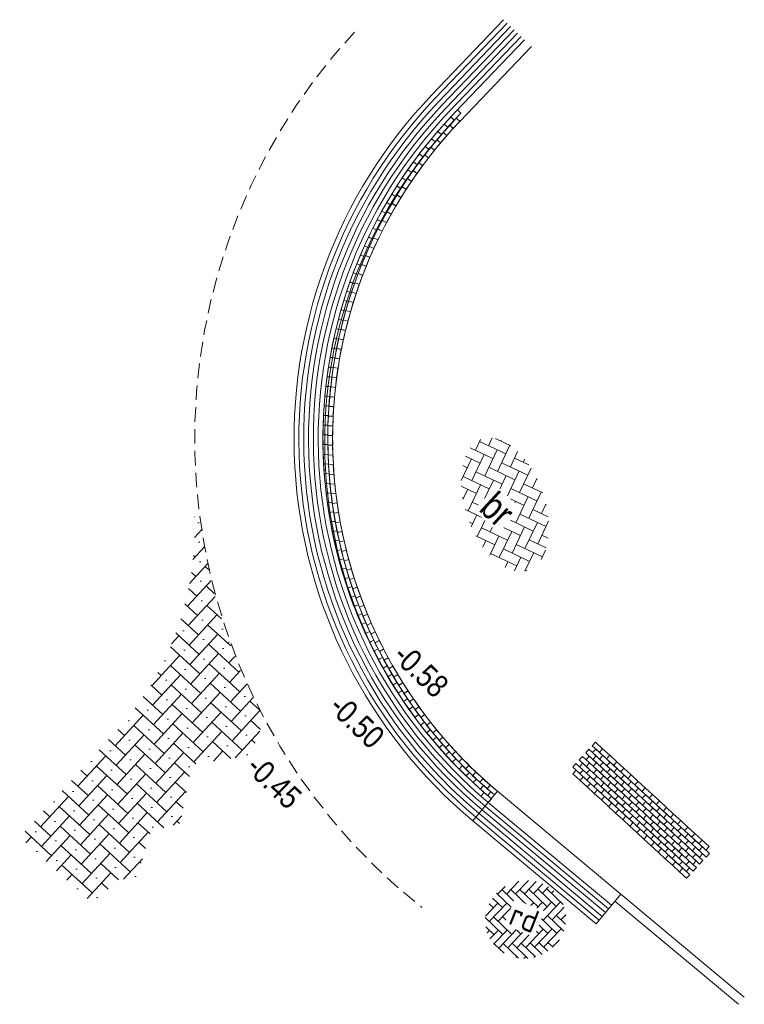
# Model space of a CAD drawing. Header units: metres. Extents: x 111546 to 149831, y 498798 to 507863.
# Tile 148 of 256: x 113094 to 113109, y 501033 to 501054. Entities that reach past the tile are written whole.
import ezdxf

# ---------------------------------------------------------------- set-up
doc = ezdxf.new("R2010")
doc.units = ezdxf.units.M
doc.linetypes.add('DASHED', pattern=[19.05, 12.7, -6.35])
doc.layers.add('0-hoogte mv-nieuw', color=2, linetype='Continuous')
for name, color, linetype, lineweight in [('3-nw-arcering-rijweg', 7, 'Continuous', 13), ('3-nw-band-irb-BKK', 7, 'Continuous', 5), ('3-nw-band-trb18-20x20-voorkant-stelspecie', 103, 'Continuous', 15), ('3-nw-mat-arcering', 7, 'Continuous', 5), ('3-nw-materiaalscheiding-', 7, 'DASHED', 13), ('3-nw-text-20-herinrichting', 7, 'Continuous', 15)]:
    doc.layers.add(name, color=color, linetype=linetype, lineweight=lineweight)
doc.styles.add('veysel', font='isocp-ie.shx', dxfattribs={"height": 0.1})
doc.styles.add('Zaanstad 1-200 1.8mm', font='ARIALN.TTF', dxfattribs={"height": 0.36})
doc.styles.add('Zaanstad 1-200 2.5mm', font='ARIALN.TTF', dxfattribs={"height": 0.5})

# ---------------------------------------------------------------- blocks, each defined once
blk = doc.blocks.new('*U1518')
at = {"layer": '3-nw-band-irb-BKK', "ltscale": 0.05}
blk.add_lwpolyline([(0.21, 0), (0, 0), (0, 0.105), (0.21, 0.105)], close=True, dxfattribs=at)
blk = doc.blocks.new('*U1519')
at = {"layer": '3-nw-band-irb-BKK', "color": 0, "linetype": 'ByBlock', "lineweight": -2, "transparency": 16777216}
for p, rotation in [((113102.865, 501051.727, 0), 48.69667774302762), ((113103.005, 501051.883, 0), 47.49346637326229), ((113102.728, 501051.567, 0), 49.89988911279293), ((113102.594, 501051.405, 0), 51.10310048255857), ((113102.338, 501051.073, 0), 53.5095232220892), ((113102.464, 501051.241, 0), 52.30631185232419), ((113102.215, 501050.903, 0), 54.71273459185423), ((113102.095, 501050.73, 0), 55.91594596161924), ((113101.979, 501050.555, 0), 57.11915733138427), ((113101.759, 501050.198, 0), 59.52558007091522), ((113101.867, 501050.378, 0), 58.32236870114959), ((113101.654, 501050.016, 0), 60.72879144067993), ((113101.553, 501049.831, 0), 61.93200281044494), ((113101.456, 501049.645, 0), 63.13521418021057), ((113101.364, 501049.457, 0), 64.3384255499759), ((113101.275, 501049.266, 0), 65.54163691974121), ((113101.19, 501049.074, 0), 66.74484828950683), ((113101.109, 501048.881, 0), 67.94805965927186), ((113100.959, 501048.488, 0), 70.35448239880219), ((113101.032, 501048.685, 0), 69.15127102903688), ((113100.891, 501048.29, 0), 71.55769376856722), ((113100.826, 501048.09, 0), 72.76090513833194), ((113100.766, 501047.889, 0), 73.96411650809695), ((113100.71, 501047.686, 0), 75.16732787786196), ((113100.659, 501047.483, 0), 76.37053924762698), ((113100.611, 501047.278, 0), 77.573750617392), ((113100.568, 501047.072, 0), 78.77696198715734), ((113100.53, 501046.866, 0), 79.98017335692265), ((113100.495, 501046.659, 0), 81.18338472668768), ((113100.465, 501046.451, 0), 82.38659609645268), ((113100.44, 501046.243, 0), 83.5898074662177), ((113100.418, 501046.034, 0), 84.79301883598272), ((113100.402, 501045.824, 0), 85.99623020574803), ((113100.389, 501045.615, 0), 87.19944157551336), ((113100.381, 501045.405, 0), 88.40265294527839), ((113100.377, 501045.195, 0), 89.6058643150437), ((113100.378, 501044.985, 0), 90.80907568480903), ((113100.383, 501044.775, 0), 92.01228705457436), ((113100.393, 501044.565, 0), 93.21549842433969), ((113100.407, 501044.356, 0), 94.418709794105), ((113100.425, 501044.146, 0), 95.62192116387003), ((113100.448, 501043.938, 0), 96.82513253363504), ((113100.475, 501043.73, 0), 98.02834390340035), ((113100.507, 501043.522, 0), 99.23155527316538), ((113100.543, 501043.315, 0), 100.4347666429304), ((113100.583, 501043.109, 0), 101.6379780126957), ((113100.627, 501042.904, 0), 102.8411893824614), ((113100.676, 501042.699, 0), 104.044400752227), ((113100.729, 501042.496, 0), 105.2476121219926), ((113100.787, 501042.294, 0), 106.4508234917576), ((113100.848, 501042.093, 0), 107.6540348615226), ((113100.914, 501041.894, 0), 108.857246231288), ((113100.984, 501041.696, 0), 110.0604576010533), ((113101.058, 501041.5, 0), 111.2636689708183), ((113101.136, 501041.305, 0), 112.4668803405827), ((113101.218, 501041.111, 0), 113.6700917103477), ((113101.305, 501040.92, 0), 114.8733030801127), ((113101.395, 501040.73, 0), 116.0765144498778), ((113101.489, 501040.543, 0), 117.2797258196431), ((113101.588, 501040.357, 0), 118.4829371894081), ((113101.69, 501040.174, 0), 119.6861485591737), ((113101.796, 501039.992, 0), 120.8893599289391), ((113101.905, 501039.813, 0), 122.0925712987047), ((113102.019, 501039.637, 0), 123.2957826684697), ((113102.136, 501039.462, 0), 124.4989940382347), ((113102.257, 501039.29, 0), 125.702205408), ((113102.381, 501039.121, 0), 126.9054167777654), ((113102.509, 501038.955, 0), 128.108628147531), ((113102.64, 501038.791, 0), 129.3118395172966), ((113102.775, 501038.63, 0), 130.5150508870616), ((113102.913, 501038.471, 0), 131.7182622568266), ((113103.054, 501038.316, 0), 132.9214736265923), ((113103.199, 501038.164, 0), 134.1246849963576), ((113103.347, 501038.015, 0), 135.3278963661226), ((113103.498, 501037.869, 0), 136.5311077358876), ((113103.652, 501037.726, 0), 137.7343191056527), ((113103.808, 501037.586, 0), 138.9375304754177), ((113103.968, 501037.45, 0), 140.140741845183)]:
    blk.add_blockref('*U1518', p, dxfattribs=dict(at, rotation=rotation))
blk = doc.blocks.new('*U1520')
at = {"layer": '3-nw-band-irb-BKK', "ltscale": 0.05}
blk.add_lwpolyline([(0.315, -0.004), (0.105, 0), (0.107, 0.105), (0.317, 0.101)], close=True, dxfattribs=at)
blk = doc.blocks.new('*U1521')
at = {"layer": '3-nw-band-irb-BKK', "color": 0, "linetype": 'ByBlock', "lineweight": -2, "transparency": 16777216}
for p, rotation in [((113102.955, 501051.983, 0), 47.26544561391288), ((113102.677, 501051.669, 0), 49.64686346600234), ((113102.814, 501051.828, 0), 48.45615453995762), ((113102.542, 501051.508, 0), 50.83757239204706), ((113102.411, 501051.343, 0), 52.02828131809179), ((113102.16, 501051.007, 0), 54.40969917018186), ((113102.284, 501051.177, 0), 53.21899024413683), ((113102.039, 501050.835, 0), 55.60040809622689), ((113101.923, 501050.661, 0), 56.79111702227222), ((113101.809, 501050.484, 0), 57.98182594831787), ((113101.594, 501050.123, 0), 60.36324380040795), ((113101.7, 501050.304, 0), 59.17253487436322), ((113101.492, 501049.939, 0), 61.55395272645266), ((113101.394, 501049.754, 0), 62.7446616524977), ((113101.3, 501049.566, 0), 63.93537057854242), ((113101.21, 501049.377, 0), 65.12607950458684), ((113101.123, 501049.185, 0), 66.31678843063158), ((113101.041, 501048.992, 0), 67.507497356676), ((113100.888, 501048.601, 0), 69.88891520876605), ((113100.963, 501048.797, 0), 68.69820628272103), ((113100.818, 501048.403, 0), 71.07962413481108), ((113100.752, 501048.203, 0), 72.27033306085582), ((113100.69, 501048.003, 0), 73.46104198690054), ((113100.633, 501047.801, 0), 74.65175091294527), ((113100.579, 501047.598, 0), 75.84245983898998), ((113100.53, 501047.394, 0), 77.03316876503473), ((113100.485, 501047.188, 0), 78.22387769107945), ((113100.444, 501046.982, 0), 79.41458661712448), ((113100.408, 501046.776, 0), 80.60529554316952), ((113100.376, 501046.568, 0), 81.79600446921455), ((113100.348, 501046.36, 0), 82.98671339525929), ((113100.324, 501046.151, 0), 84.177422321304), ((113100.305, 501045.942, 0), 85.36813124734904), ((113100.29, 501045.733, 0), 86.55884017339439), ((113100.28, 501045.523, 0), 87.7495490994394), ((113100.274, 501045.313, 0), 88.94025802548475), ((113100.272, 501045.103, 0), 90.13096695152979), ((113100.275, 501044.893, 0), 91.32167587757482), ((113100.282, 501044.683, 0), 92.51238480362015), ((113100.293, 501044.473, 0), 93.7030937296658), ((113100.309, 501044.264, 0), 94.89380265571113), ((113100.329, 501044.055, 0), 96.08451158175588), ((113100.354, 501043.846, 0), 97.2752205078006), ((113100.382, 501043.638, 0), 98.46592943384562), ((113100.415, 501043.431, 0), 99.65663835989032), ((113100.453, 501043.224, 0), 100.8473472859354), ((113100.494, 501043.019, 0), 102.0380562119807), ((113100.54, 501042.814, 0), 103.2287651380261), ((113100.591, 501042.61, 0), 104.4194740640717), ((113100.645, 501042.407, 0), 105.610182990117), ((113100.704, 501042.205, 0), 106.8008919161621), ((113100.766, 501042.005, 0), 107.9916008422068), ((113100.833, 501041.806, 0), 109.1823097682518), ((113100.904, 501041.608, 0), 110.3730186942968), ((113100.979, 501041.412, 0), 111.5637276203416), ((113101.059, 501041.218, 0), 112.7544365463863), ((113101.142, 501041.025, 0), 113.945145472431), ((113101.229, 501040.834, 0), 115.1358543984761), ((113101.32, 501040.645, 0), 116.3265633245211), ((113101.415, 501040.457, 0), 117.5172722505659), ((113101.514, 501040.272, 0), 118.7079811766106), ((113101.617, 501040.089, 0), 119.8986901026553), ((113101.724, 501039.908, 0), 121.0893990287), ((113101.834, 501039.729, 0), 122.2801079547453), ((113101.948, 501039.553, 0), 123.4708168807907), ((113102.066, 501039.379, 0), 124.6615258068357), ((113102.187, 501039.208, 0), 125.8522347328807), ((113102.312, 501039.039, 0), 127.0429436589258), ((113102.44, 501038.872, 0), 128.2336525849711), ((113102.571, 501038.709, 0), 129.4243615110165), ((113102.707, 501038.548, 0), 130.6150704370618), ((113102.845, 501038.39, 0), 131.8057793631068), ((113102.986, 501038.235, 0), 132.9964882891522), ((113103.131, 501038.083, 0), 134.1871972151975), ((113103.279, 501037.934, 0), 135.3779061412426), ((113103.43, 501037.788, 0), 136.5686150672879), ((113103.584, 501037.645, 0), 137.759323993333), ((113103.741, 501037.506, 0), 138.9500329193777), ((113103.901, 501037.369, 0), 140.1407418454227)]:
    blk.add_blockref('*U1520', p, dxfattribs=dict(at, rotation=rotation))

msp = doc.modelspace()

# ---------------------------------------------------------------- hatches: boundary and pattern name
at = {"layer": '3-nw-arcering-rijweg'}
h = msp.add_hatch(dxfattribs=at)
h.set_pattern_fill('AVH-BSS_KEIFORMAAT_ELLEBOOG', color=256, scale=2, angle=134.58454, pattern_type=2)
h.set_pattern_definition([(154.608, (113102.82858, 501044.95448), (-0.279763, -0.099663), [0.63, -0.21]), (64.608, (113102.64848, 501044.57506), (-0.279763, -0.099663), [0.63, -0.21])])
edge = h.paths.add_edge_path()
edge.add_ellipse((113104.1297, 501043.6902), major_axis=(0.5029, -1.4282), ratio=0.5677801, start_angle=0, end_angle=360)
at = {"layer": '3-nw-mat-arcering'}
h = msp.add_hatch(dxfattribs=at)
h.set_pattern_fill('AVH-SBS_KF_ELLEBOOG_01', color=256, scale=3, style=0, pattern_type=2)
h.set_pattern_definition([(317.41437309, (1258.91746, -583.0216), (-0.01787267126, 0.42388744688), [0.9, -0.3]), (47.41437309, (1259.35922, -583.4276), (-0.01787267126, 0.42388744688), [0.9, -0.3]), (317.41437309, (1259.23985, -583.11416), (-0.01787267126, 0.42388744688), [0, -1.2]), (317.41437309, (1259.67267, -583.30823), (-0.01787267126, 0.42388744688), [0, -1.2])])
edge = h.paths.add_edge_path()
edge.add_line((113095.168, 501034.988), (113093.5641, 501036.4484))
edge.add_line((113093.5641, 501036.4484), (113095.6518, 501038.7413))
edge.add_arc((113090.7672, 501043.1886), 6.6059, 317.68276, 362.0751)
edge.add_line((113097.3687, 501043.4278), (113097.5001, 501043.319))
edge.add_line((113097.5001, 501043.319), (113097.5999, 501042.7126))
edge.add_arc((113108.7064, 501044.5402), 11.2558, 189.34415, 209.29841)
edge.add_line((113098.8904, 501039.032), (113098.5916, 501038.2281))
edge.add_line((113098.5916, 501038.2281), (113097.3125, 501038.0344))
edge.add_line((113097.3125, 501038.0344), (113097.059, 501036.7504))
edge.add_line((113097.059, 501036.7504), (113096.4224, 501036.5838))
edge.add_line((113096.4224, 501036.5838), (113096.1085, 501035.5701))
edge.add_line((113096.1085, 501035.5701), (113095.684, 501035.5173))
edge.add_line((113095.684, 501035.5173), (113095.168, 501034.988))

# ---------------------------------------------------------------- linework, layer by layer
at = {"layer": '3-nw-band-irb-BKK', "ltscale": 0.02, "elevation": 0}
for points in [[(113104.5562, 501053.8144), (113103.0469, 501052.2336)], [(113104.7081, 501053.6693), (113103.1446, 501052.0319)]]:
    msp.add_lwpolyline(points, dxfattribs=at)
at = {"layer": '3-nw-band-irb-BKK', "ltscale": 0.05, "elevation": 0}
for points in [[(113106.1008, 501038.5179), (113106.2554, 501038.3758), (113106.1844, 501038.2985), (113106.0297, 501038.4406)], [(113105.9587, 501038.3633), (113106.1133, 501038.2212), (113106.0423, 501038.1439), (113105.8876, 501038.286)], [(113105.9649, 501038.215), (113106.1196, 501038.0729), (113106.0485, 501037.9955), (113105.8939, 501038.1377)], [(113106.107, 501038.3696), (113106.2617, 501038.2275), (113106.1906, 501038.1502), (113106.036, 501038.2923)], [(113106.1133, 501038.2212), (113106.2679, 501038.0791), (113106.1969, 501038.0018), (113106.0423, 501038.1439)], [(113106.2554, 501038.3758), (113106.41, 501038.2337), (113106.339, 501038.1564), (113106.1844, 501038.2985)], [(113106.2617, 501038.2275), (113106.4163, 501038.0854), (113106.3452, 501038.0081), (113106.1906, 501038.1502)], [(113106.41, 501038.2337), (113106.5646, 501038.0916), (113106.4936, 501038.0143), (113106.339, 501038.1564)], [(113105.6745, 501038.0541), (113105.8291, 501037.912), (113105.758, 501037.8347), (113105.6034, 501037.9768)], [(113105.8166, 501038.2087), (113105.9712, 501038.0666), (113105.9001, 501037.9893), (113105.7455, 501038.1314)], [(113105.8228, 501038.0603), (113105.9775, 501037.9182), (113105.9064, 501037.8409), (113105.7518, 501037.983)], [(113105.9712, 501038.0666), (113106.1258, 501037.9245), (113106.0548, 501037.8472), (113105.9001, 501037.9893)], [(113106.1196, 501038.0729), (113106.2742, 501037.9308), (113106.2031, 501037.8534), (113106.0485, 501037.9955)], [(113106.2679, 501038.0791), (113106.4225, 501037.937), (113106.3515, 501037.8597), (113106.1969, 501038.0018)], [(113106.4163, 501038.0854), (113106.5709, 501037.9433), (113106.4998, 501037.866), (113106.3452, 501038.0081)], [(113106.5646, 501038.0916), (113106.7193, 501037.9495), (113106.6482, 501037.8722), (113106.4936, 501038.0143)], [(113105.6807, 501037.9057), (113105.8353, 501037.7636), (113105.7643, 501037.6863), (113105.6097, 501037.8284)], [(113105.8291, 501037.912), (113105.9837, 501037.7699), (113105.9127, 501037.6926), (113105.758, 501037.8347)], [(113105.9775, 501037.9182), (113106.1321, 501037.7761), (113106.061, 501037.6988), (113105.9064, 501037.8409)], [(113106.1258, 501037.9245), (113106.2804, 501037.7824), (113106.2094, 501037.7051), (113106.0548, 501037.8472)], [(113106.2742, 501037.9308), (113106.4288, 501037.7886), (113106.3577, 501037.7113), (113106.2031, 501037.8534)], [(113106.2804, 501037.7824), (113106.435, 501037.6403), (113106.364, 501037.563), (113106.2094, 501037.7051)], [(113106.4225, 501037.937), (113106.5772, 501037.7949), (113106.5061, 501037.7176), (113106.3515, 501037.8597)], [(113106.4288, 501037.7886), (113106.5834, 501037.6465), (113106.5124, 501037.5692), (113106.3577, 501037.7113)], [(113106.5709, 501037.9433), (113106.7255, 501037.8012), (113106.6545, 501037.7238), (113106.4998, 501037.866)], [(113106.5772, 501037.7949), (113106.7318, 501037.6528), (113106.6607, 501037.5755), (113106.5061, 501037.7176)], [(113106.7193, 501037.9495), (113106.8739, 501037.8074), (113106.8028, 501037.7301), (113106.6482, 501037.8722)], [(113106.7255, 501037.8012), (113106.8801, 501037.6591), (113106.8091, 501037.5817), (113106.6545, 501037.7238)], [(113106.8739, 501037.8074), (113107.0285, 501037.6653), (113106.9574, 501037.588), (113106.8028, 501037.7301)], [(113105.8353, 501037.7636), (113105.99, 501037.6215), (113105.9189, 501037.5442), (113105.7643, 501037.6863)], [(113105.9837, 501037.7699), (113106.1383, 501037.6278), (113106.0673, 501037.5505), (113105.9127, 501037.6926)], [(113105.99, 501037.6215), (113106.1446, 501037.4794), (113106.0735, 501037.4021), (113105.9189, 501037.5442)], [(113106.1321, 501037.7761), (113106.2867, 501037.634), (113106.2156, 501037.5567), (113106.061, 501037.6988)], [(113106.1383, 501037.6278), (113106.2929, 501037.4857), (113106.2219, 501037.4084), (113106.0673, 501037.5505)], [(113106.2867, 501037.634), (113106.4413, 501037.4919), (113106.3702, 501037.4146), (113106.2156, 501037.5567)], [(113106.435, 501037.6403), (113106.5897, 501037.4982), (113106.5186, 501037.4209), (113106.364, 501037.563)], [(113106.5834, 501037.6465), (113106.738, 501037.5044), (113106.667, 501037.4271), (113106.5124, 501037.5692)], [(113106.7318, 501037.6528), (113106.8864, 501037.5107), (113106.8153, 501037.4334), (113106.6607, 501037.5755)], [(113106.8801, 501037.6591), (113107.0347, 501037.5169), (113106.9637, 501037.4396), (113106.8091, 501037.5817)], [(113107.0285, 501037.6653), (113107.1831, 501037.5232), (113107.1121, 501037.4459), (113106.9574, 501037.588)], [(113103.6735, 501037.4247), (113103.8336, 501037.2887), (113103.7656, 501037.2087), (113103.6055, 501037.3446)], [(113106.1446, 501037.4794), (113106.2992, 501037.3373), (113106.2281, 501037.26), (113106.0735, 501037.4021)], [(113106.2929, 501037.4857), (113106.4476, 501037.3436), (113106.3765, 501037.2663), (113106.2219, 501037.4084)], [(113106.4413, 501037.4919), (113106.5959, 501037.3498), (113106.5249, 501037.2725), (113106.3702, 501037.4146)], [(113106.5897, 501037.4982), (113106.7443, 501037.3561), (113106.6732, 501037.2788), (113106.5186, 501037.4209)], [(113106.738, 501037.5044), (113106.8926, 501037.3623), (113106.8216, 501037.285), (113106.667, 501037.4271)], [(113106.7443, 501037.3561), (113106.8989, 501037.214), (113106.8278, 501037.1367), (113106.6732, 501037.2788)], [(113106.8864, 501037.5107), (113107.041, 501037.3686), (113106.9699, 501037.2913), (113106.8153, 501037.4334)], [(113106.8926, 501037.3623), (113107.0473, 501037.2202), (113106.9762, 501037.1429), (113106.8216, 501037.285)], [(113107.0347, 501037.5169), (113107.1894, 501037.3748), (113107.1183, 501037.2975), (113106.9637, 501037.4396)], [(113107.041, 501037.3686), (113107.1956, 501037.2265), (113107.1246, 501037.1492), (113106.9699, 501037.2913)], [(113107.1831, 501037.5232), (113107.3377, 501037.3811), (113107.2667, 501037.3038), (113107.1121, 501037.4459)], [(113107.1894, 501037.3748), (113107.344, 501037.2327), (113107.2729, 501037.1554), (113107.1183, 501037.2975)], [(113107.3377, 501037.3811), (113107.4923, 501037.239), (113107.4213, 501037.1617), (113107.2667, 501037.3038)], [(113106.2992, 501037.3373), (113106.4538, 501037.1952), (113106.3828, 501037.1179), (113106.2281, 501037.26)], [(113106.4476, 501037.3436), (113106.6022, 501037.2015), (113106.5311, 501037.1242), (113106.3765, 501037.2663)], [(113106.4538, 501037.1952), (113106.6084, 501037.0531), (113106.5374, 501036.9758), (113106.3828, 501037.1179)], [(113106.5959, 501037.3498), (113106.7505, 501037.2077), (113106.6795, 501037.1304), (113106.5249, 501037.2725)], [(113106.6022, 501037.2015), (113106.7568, 501037.0594), (113106.6857, 501036.982), (113106.5311, 501037.1242)], [(113106.7505, 501037.2077), (113106.9051, 501037.0656), (113106.8341, 501036.9883), (113106.6795, 501037.1304)], [(113106.8989, 501037.214), (113107.0535, 501037.0719), (113106.9825, 501036.9946), (113106.8278, 501037.1367)], [(113107.0473, 501037.2202), (113107.2019, 501037.0781), (113107.1308, 501037.0008), (113106.9762, 501037.1429)], [(113107.1956, 501037.2265), (113107.3502, 501037.0844), (113107.2792, 501037.0071), (113107.1246, 501037.1492)], [(113107.344, 501037.2327), (113107.4986, 501037.0906), (113107.4275, 501037.0133), (113107.2729, 501037.1554)], [(113107.4923, 501037.239), (113107.647, 501037.0969), (113107.5759, 501037.0196), (113107.4213, 501037.1617)], [(113106.6084, 501037.0531), (113106.763, 501036.911), (113106.692, 501036.8337), (113106.5374, 501036.9758)], [(113106.7568, 501037.0594), (113106.9114, 501036.9172), (113106.8404, 501036.8399), (113106.6857, 501036.982)], [(113106.9051, 501037.0656), (113107.0598, 501036.9235), (113106.9887, 501036.8462), (113106.8341, 501036.9883)], [(113107.0535, 501037.0719), (113107.2081, 501036.9298), (113107.1371, 501036.8525), (113106.9825, 501036.9946)], [(113107.2019, 501037.0781), (113107.3565, 501036.936), (113107.2854, 501036.8587), (113107.1308, 501037.0008)], [(113107.2081, 501036.9298), (113107.3627, 501036.7877), (113107.2917, 501036.7103), (113107.1371, 501036.8525)], [(113107.3502, 501037.0844), (113107.5048, 501036.9423), (113107.4338, 501036.865), (113107.2792, 501037.0071)], [(113107.3565, 501036.936), (113107.5111, 501036.7939), (113107.4401, 501036.7166), (113107.2854, 501036.8587)], [(113107.4986, 501037.0906), (113107.6532, 501036.9485), (113107.5822, 501036.8712), (113107.4275, 501037.0133)], [(113107.5048, 501036.9423), (113107.6595, 501036.8002), (113107.5884, 501036.7229), (113107.4338, 501036.865)], [(113107.647, 501037.0969), (113107.8016, 501036.9548), (113107.7305, 501036.8775), (113107.5759, 501037.0196)], [(113107.6532, 501036.9485), (113107.8078, 501036.8064), (113107.7368, 501036.7291), (113107.5822, 501036.8712)], [(113107.8016, 501036.9548), (113107.9562, 501036.8127), (113107.8851, 501036.7354), (113107.7305, 501036.8775)], [(113106.763, 501036.911), (113106.9177, 501036.7689), (113106.8466, 501036.6916), (113106.692, 501036.8337)], [(113106.9114, 501036.9172), (113107.066, 501036.7751), (113106.995, 501036.6978), (113106.8404, 501036.8399)], [(113106.9177, 501036.7689), (113107.0723, 501036.6268), (113107.0012, 501036.5495), (113106.8466, 501036.6916)], [(113107.0598, 501036.9235), (113107.2144, 501036.7814), (113107.1433, 501036.7041), (113106.9887, 501036.8462)], [(113107.066, 501036.7751), (113107.2206, 501036.633), (113107.1496, 501036.5557), (113106.995, 501036.6978)], [(113107.2144, 501036.7814), (113107.369, 501036.6393), (113107.2979, 501036.562), (113107.1433, 501036.7041)], [(113107.3627, 501036.7877), (113107.5174, 501036.6455), (113107.4463, 501036.5682), (113107.2917, 501036.7103)], [(113107.5111, 501036.7939), (113107.6657, 501036.6518), (113107.5947, 501036.5745), (113107.4401, 501036.7166)], [(113107.6595, 501036.8002), (113107.8141, 501036.6581), (113107.743, 501036.5808), (113107.5884, 501036.7229)], [(113107.8078, 501036.8064), (113107.9624, 501036.6643), (113107.8914, 501036.587), (113107.7368, 501036.7291)], [(113107.9562, 501036.8127), (113108.1108, 501036.6706), (113108.0397, 501036.5933), (113107.8851, 501036.7354)], [(113107.0723, 501036.6268), (113107.2269, 501036.4847), (113107.1558, 501036.4074), (113107.0012, 501036.5495)], [(113107.2206, 501036.633), (113107.3753, 501036.4909), (113107.3042, 501036.4136), (113107.1496, 501036.5557)], [(113107.369, 501036.6393), (113107.5236, 501036.4972), (113107.4526, 501036.4199), (113107.2979, 501036.562)], [(113107.5174, 501036.6455), (113107.672, 501036.5034), (113107.6009, 501036.4261), (113107.4463, 501036.5682)], [(113107.5236, 501036.4972), (113107.6782, 501036.3551), (113107.6072, 501036.2778), (113107.4526, 501036.4199)], [(113107.6657, 501036.6518), (113107.8203, 501036.5097), (113107.7493, 501036.4324), (113107.5947, 501036.5745)], [(113107.672, 501036.5034), (113107.8266, 501036.3613), (113107.7555, 501036.284), (113107.6009, 501036.4261)], [(113107.8141, 501036.6581), (113107.9687, 501036.516), (113107.8976, 501036.4386), (113107.743, 501036.5808)], [(113107.8203, 501036.5097), (113107.975, 501036.3676), (113107.9039, 501036.2903), (113107.7493, 501036.4324)], [(113107.9624, 501036.6643), (113108.1171, 501036.5222), (113108.046, 501036.4449), (113107.8914, 501036.587)], [(113107.9687, 501036.516), (113108.1233, 501036.3738), (113108.0523, 501036.2965), (113107.8976, 501036.4386)], [(113108.1108, 501036.6706), (113108.2654, 501036.5285), (113108.1944, 501036.4512), (113108.0397, 501036.5933)], [(113108.1171, 501036.5222), (113108.2717, 501036.3801), (113108.2006, 501036.3028), (113108.046, 501036.4449)], [(113108.2654, 501036.5285), (113108.42, 501036.3864), (113108.349, 501036.3091), (113108.1944, 501036.4512)], [(113107.2269, 501036.4847), (113107.3815, 501036.3426), (113107.3105, 501036.2653), (113107.1558, 501036.4074)], [(113107.3753, 501036.4909), (113107.5299, 501036.3488), (113107.4588, 501036.2715), (113107.3042, 501036.4136)], [(113107.3815, 501036.3426), (113107.5361, 501036.2005), (113107.4651, 501036.1232), (113107.3105, 501036.2653)], [(113107.5299, 501036.3488), (113107.6845, 501036.2067), (113107.6134, 501036.1294), (113107.4588, 501036.2715)], [(113107.6782, 501036.3551), (113107.8328, 501036.213), (113107.7618, 501036.1357), (113107.6072, 501036.2778)], [(113107.8266, 501036.3613), (113107.9812, 501036.2192), (113107.9102, 501036.1419), (113107.7555, 501036.284)], [(113107.975, 501036.3676), (113108.1296, 501036.2255), (113108.0585, 501036.1482), (113107.9039, 501036.2903)], [(113108.1233, 501036.3738), (113108.2779, 501036.2317), (113108.2069, 501036.1544), (113108.0523, 501036.2965)], [(113108.2717, 501036.3801), (113108.4263, 501036.238), (113108.3552, 501036.1607), (113108.2006, 501036.3028)], [(113108.42, 501036.3864), (113108.5746, 501036.2443), (113108.5036, 501036.1669), (113108.349, 501036.3091)], [(113107.5361, 501036.2005), (113107.6907, 501036.0584), (113107.6197, 501035.9811), (113107.4651, 501036.1232)], [(113107.6845, 501036.2067), (113107.8391, 501036.0646), (113107.768, 501035.9873), (113107.6134, 501036.1294)], [(113107.8328, 501036.213), (113107.9875, 501036.0709), (113107.9164, 501035.9936), (113107.7618, 501036.1357)], [(113107.9812, 501036.2192), (113108.1358, 501036.0771), (113108.0648, 501035.9998), (113107.9102, 501036.1419)], [(113107.9875, 501036.0709), (113108.1421, 501035.9288), (113108.071, 501035.8515), (113107.9164, 501035.9936)], [(113108.1296, 501036.2255), (113108.2842, 501036.0834), (113108.2131, 501036.0061), (113108.0585, 501036.1482)], [(113108.1358, 501036.0771), (113108.2904, 501035.935), (113108.2194, 501035.8577), (113108.0648, 501035.9998)], [(113108.2779, 501036.2317), (113108.4325, 501036.0896), (113108.3615, 501036.0123), (113108.2069, 501036.1544)], [(113108.2842, 501036.0834), (113108.4388, 501035.9413), (113108.3677, 501035.864), (113108.2131, 501036.0061)], [(113108.4263, 501036.238), (113108.5809, 501036.0959), (113108.5099, 501036.0186), (113108.3552, 501036.1607)], [(113107.6907, 501036.0584), (113107.8454, 501035.9163), (113107.7743, 501035.8389), (113107.6197, 501035.9811)], [(113107.8391, 501036.0646), (113107.9937, 501035.9225), (113107.9227, 501035.8452), (113107.768, 501035.9873)], [(113107.8454, 501035.9163), (113108, 501035.7742), (113107.9289, 501035.6968), (113107.7743, 501035.8389)], [(113107.9937, 501035.9225), (113108.1483, 501035.7804), (113108.0773, 501035.7031), (113107.9227, 501035.8452)], [(113108.1421, 501035.9288), (113108.2967, 501035.7867), (113108.2256, 501035.7094), (113108.071, 501035.8515)], [(113108, 501035.7742), (113108.1546, 501035.632), (113108.0835, 501035.5547), (113107.9289, 501035.6968)]]:
    msp.add_lwpolyline(points, close=True, dxfattribs=at)
for points in [[(113103.4298, 501036.8051), (113103.9682, 501037.4499)], [(113106.1129, 501034.5649), (113106.6513, 501035.2097)]]:
    msp.add_lwpolyline(points, dxfattribs=at)
at = {"layer": '3-nw-band-trb18-20x20-voorkant-stelspecie', "elevation": 0}
for points in [[(113106.6513, 501035.2097), (113109.34, 501032.9649)], [(113106.5231, 501035.0562), (113109.2118, 501032.8114)]]:
    msp.add_lwpolyline(points, dxfattribs=at)
at = {"layer": '3-nw-materiaalscheiding-', "ltscale": 0.025, "elevation": 0}
msp.add_lwpolyline([(113100.8512, 501053.9792, 0.4379287), (113102.3205, 501034.9189, 0.4379287)], format="xyb", dxfattribs=at)

# ---------------------------------------------------------------- texts
at = {"layer": '3-nw-text-20-herinrichting', "ltscale": 0.05, "insert": (113104.5503, 501034.6908, 0), "char_height": 0.5, "attachment_point": 5, "rotation": 338.47896, "style": 'veysel', "bg_fill": 3, "box_fill_scale": 1.1, "bg_fill_color": 256, "bg_fill_true_color": 13158600, "bg_fill_transparency": 0}
msp.add_mtext('\\A1;rd', dxfattribs=at)

# ---------------------------------------------------------------- next in the draw order: hatches: boundary and pattern name
at = {"layer": '3-nw-arcering-rijweg'}
h = msp.add_hatch(dxfattribs=at)
h.set_pattern_fill('AVH-BSS_DIKFORMAAT_ELLEBOOG', color=256, scale=2, angle=90, pattern_type=2)
h.set_pattern_definition([(136.23316, (113110.72553, 501061.41201), (-0.1951163, -0.0042001), [0.552, -0.276]), (46.23316, (113110.43915, 501061.11303), (-0.1951163, -0.0042001), [0.552, -0.276])])
edge = h.paths.add_edge_path()
edge.add_ellipse((113104.5777, 501034.6576), major_axis=(0.8297, 0.3028), ratio=0.9556885, start_angle=0, end_angle=360)

# ---------------------------------------------------------------- next in the draw order: texts
at = {"layer": '3-nw-text-20-herinrichting', "ltscale": 0.05, "insert": (113103.9626, 501043.5844, 0), "char_height": 0.6, "attachment_point": 5, "rotation": 317.41437, "style": 'Zaanstad 1-200 1.8mm', "bg_fill": 3, "box_fill_scale": 1.1, "bg_fill_color": 256, "bg_fill_true_color": 13158600, "bg_fill_transparency": 0}
msp.add_mtext('\\A1;br', dxfattribs=at)

# ---------------------------------------------------------------- next in the draw order: texts
at = {"layer": '3-nw-text-20-herinrichting', "ltscale": 0.05, "insert": (113104.5503, 501034.6908, 0), "char_height": 0.5, "attachment_point": 5, "rotation": 338.47896, "style": 'veysel', "bg_fill": 3, "box_fill_scale": 1.1, "bg_fill_color": 256, "bg_fill_true_color": 13158600, "bg_fill_transparency": 0}
msp.add_mtext('\\A1;rd', dxfattribs=at)

# ---------------------------------------------------------------- next in the draw order: linework, layer by layer
at = {"layer": '3-nw-band-irb-BKK', "ltscale": 0.02, "elevation": 0}
msp.add_lwpolyline([(113104.1005, 501054.2494), (113102.5371, 501052.612, 0.4338611), (113103.4298, 501036.8051), (113106.1129, 501034.5649)], format="xyb", dxfattribs=at)
msp.add_lwpolyline([(113103.9682, 501037.4499), (113106.6513, 501035.2097)], dxfattribs=at)

# ---------------------------------------------------------------- next in the draw order: texts
at = {"layer": '0-hoogte mv-nieuw', "char_height": 0.5, "attachment_point": 7, "rotation": 316.20706, "style": 'Zaanstad 1-200 2.5mm', "bg_fill": 3, "box_fill_scale": 1.1, "bg_fill_color": 256, "bg_fill_true_color": 13158600, "bg_fill_transparency": 0}
for s, insert in [('\\A1;-0.50', (113100.258, 501039.2383, 0)), ('\\A1;-0.45', (113098.4546, 501037.9231, 0))]:
    msp.add_mtext(s, dxfattribs=dict(at, insert=insert))

# ---------------------------------------------------------------- next in the draw order: texts
at = {"layer": '0-hoogte mv-nieuw', "insert": (113101.6522, 501040.3501, 0), "char_height": 0.5, "attachment_point": 7, "rotation": 316.20706, "style": 'Zaanstad 1-200 2.5mm', "bg_fill": 3, "box_fill_scale": 1.1, "bg_fill_color": 256, "bg_fill_true_color": 13158600, "bg_fill_transparency": 0}
msp.add_mtext('\\A1;-0.58', dxfattribs=at)

# ---------------------------------------------------------------- next in the draw order: linework, layer by layer
at = {"layer": '3-nw-band-irb-BKK', "ltscale": 0.02, "elevation": 0}
for points in [[(113104.1765, 501054.1769), (113102.613, 501052.5395, 0.4338611), (113103.4971, 501036.8857), (113106.1802, 501034.6455)], [(113104.2524, 501054.1044), (113102.689, 501052.467, 0.4338611), (113103.5644, 501036.9663), (113106.2475, 501034.7261)], [(113104.3284, 501054.0319), (113102.7649, 501052.3945, 0.4338611), (113103.6317, 501037.0469), (113106.3148, 501034.8067)], [(113104.4043, 501053.9594), (113102.8409, 501052.322, 0.4338611), (113103.699, 501037.1275), (113106.3821, 501034.8873)], [(113104.4802, 501053.8869), (113102.9168, 501052.2494, 0.4338611), (113103.7663, 501037.2081), (113106.4494, 501034.9679)], [(113102.9927, 501052.1769, 0.4338611), (113103.8336, 501037.2887)], [(113103.1446, 501052.0319), (113103.1446, 501052.0319, 0.4338611), (113103.9682, 501037.4499)]]:
    msp.add_lwpolyline(points, format="xyb", dxfattribs=at)
at = {"layer": '3-nw-band-irb-BKK', "color": 2, "ltscale": 0.02, "elevation": 0}
for points in [[(113103.0014, 501052.0238, 0.4338611), (113103.8336, 501037.2887, 0.4338611)], [(113103.0687, 501052.1044, 0.4338611), (113103.9009, 501037.3693, 0.4338611)]]:
    msp.add_lwpolyline(points, format="xyb", dxfattribs=at)

# ---------------------------------------------------------------- next in the draw order: block references
at = {"layer": '3-nw-band-irb-BKK'}
for name in ['*U1521', '*U1519']:
    msp.add_blockref(name, (0, 0), dxfattribs=at)

doc.saveas('drawing.dxf')
